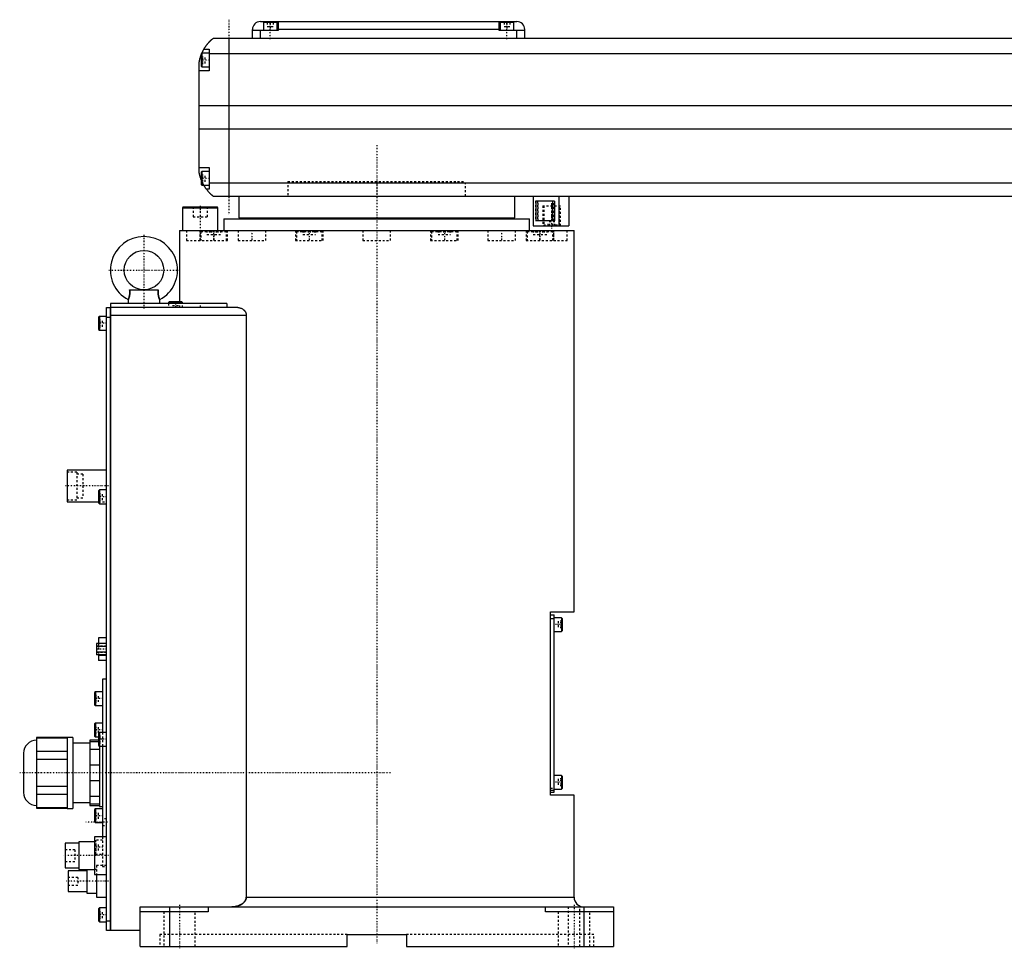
# Model space of a CAD drawing. Extents: x -181 to 906, y -1 to 896.
# Tile 1 of 4: x -181 to 318, y -1 to 470. Entities that reach past the tile are written whole.
import ezdxf

# ---------------------------------------------------------------- set-up
doc = ezdxf.new("R2010")
doc.units = 0
doc.linetypes.add('CENTER', pattern=[1.5, 0.45, -0.5, 0.05, -0.5])
doc.linetypes.add('DASHED', pattern=[2, 1, -1])
for name, color, linetype in [('AM_0', 7, 'CONTINUOUS'), ('AM_3', 7, 'DASHED'), ('AM_7', 7, 'CENTER')]:
    doc.layers.add(name, color=color, linetype=linetype)

msp = doc.modelspace()

# ---------------------------------------------------------------- linework, layer by layer
at = {"layer": 'AM_0', "color": 7, "linetype": 'CONTINUOUS'}
for p, q in [((-63, 460.5), (-63, 465)), ((-50, 464.5), (-63, 464.5)), ((-59, 469), (71, 469)), ((-59, 460.5), (-59, 464.5)), ((-57.5, 468.5), (-57.5, 464.5)), ((-50.5, 468.5), (-57.5, 468.5)), ((-54, 469), (-54, 468.5)), ((-50.5, 464.5), (-50.5, 468.5)), ((-50, 469), (-50, 464.5)), ((62, 465), (-50, 465)), ((62, 464.5), (62, 469)), ((75, 464.5), (62, 464.5)), ((62.5, 468.5), (62.5, 464.5)), ((69.5, 468.5), (62.5, 468.5)), ((66, 469), (66, 468.5)), ((69.5, 464.5), (69.5, 468.5)), ((71, 460.5), (71, 464.5)), ((75, 460.5), (75, 465)), ((517, 460.5), (-83, 460.5)), ((-75, 460.5), (-75, 380.5)), ((-87.65, 455), (-85, 455)), ((-85, 455), (-85, 444)), ((-88.6, 453), (-89, 452.6)), ((-89, 452.6), (-89, 446.4)), ((-85, 453), (-88.6, 453)), ((-88.6, 453), (-88.6, 446)), ((-85, 452.8), (519, 452.8)), ((-90, 392.5), (-90, 448.5)), ((-89, 446.4), (-88.6, 446)), ((-88.6, 446), (-85, 446)), ((-85, 444), (-90, 444)), ((-90, 426.46), (524, 426.46)), ((-90, 414.6), (524, 414.6)), ((-90, 395), (-85, 395)), ((-85, 395), (-85, 384)), ((-88.6, 393), (-89, 392.6)), ((-89, 392.6), (-89, 386.4)), ((-85, 393), (-88.6, 393)), ((-88.6, 393), (-88.6, 386)), ((-89, 386.4), (-88.6, 386)), ((-88.6, 386), (-85, 386)), ((-85, 387.22), (519, 387.22)), ((-85, 384), (-86.34, 384)), ((-83, 380.5), (517, 380.5)), ((-70, 380.5), (-70, 369.5)), ((70, 369.5), (70, 380.5)), ((79.35, 380.5), (79.35, 365.5)), ((92.35, 380.5), (92.35, 365.5)), ((97.35, 380.5), (97.35, 365.5)), ((-98.1, 375), (-98.5, 374.6)), ((-98.5, 374.6), (-98.5, 363)), ((-98.5, 374.6), (-80.5, 374.6)), ((-98.1, 375), (-80.9, 375)), ((-80.5, 374.6), (-80.9, 375)), ((-80.5, 363), (-80.5, 374.6)), ((90.17, 378), (80.74, 378)), ((80.74, 368), (80.74, 378)), ((89.06, 378), (89.06, 368)), ((90.17, 378), (90.17, 368)), ((-70, 369.5), (70, 369.5)), ((-55, 369.5), (-55, 369)), ((55, 369), (55, 369.5)), ((-77.5, 369), (-77.5, 363)), ((-77.5, 369), (77.5, 369)), ((77.5, 363), (77.5, 369)), ((79.35, 365.5), (97.35, 365.5)), ((90.17, 368), (80.74, 368)), ((-100, 363), (-100, 327)), ((-100, 363), (100, 363)), ((100, 169.7), (100, 363)), ((-125.28, 333), (-110.72, 333)), ((-75.99, 326), (-135, 326)), ((-135, 326), (-135, 8)), ((-126, 328), (-126, 326)), ((-110, 326), (-110, 328)), ((-105.1, 327), (-105.5, 326.6)), ((-105.5, 326.6), (-105.5, 326)), ((-105.5, 326.6), (-98.5, 326.6)), ((-105.1, 327), (-98.9, 327)), ((-98.5, 326.6), (-98.9, 327)), ((-98.5, 326), (-98.5, 326.6)), ((-75.99, 326), (-75.99, 324)), ((-140.6, 319.5), (-141, 319.1)), ((-137, 319.5), (-140.6, 319.5)), ((-140.6, 319.5), (-140.6, 312.5)), ((-137, 8), (-137, 324)), ((-137, 324), (-135.05, 324)), ((-135.05, 8), (-135.05, 324)), ((-135, 323.95), (-135.05, 323.95)), ((-70.42, 324), (-135, 324)), ((-66.14, 320), (-135, 320)), ((-66.14, 320), (-66.14, 25)), ((-141, 319.1), (-141, 312.9)), ((-135.05, 319), (-137, 319)), ((-135, 318.95), (-135.05, 318.95)), ((-141, 312.9), (-140.6, 312.5)), ((-140.6, 312.5), (-137, 312.5)), ((-137, 241.5), (-157, 241.5)), ((-157, 241.5), (-157, 225.5)), ((-140.6, 231.5), (-141, 231.1)), ((-141, 231.1), (-141, 224.9)), ((-137, 231.5), (-140.6, 231.5)), ((-140.6, 231.5), (-140.6, 224.5)), ((-157, 225.5), (-141, 225.5)), ((-141, 224.9), (-140.6, 224.5)), ((-140.6, 224.5), (-137, 224.5)), ((88, 169.7), (100, 169.7)), ((88, 76.7), (88, 169.7)), ((88, 168.2), (90, 168.2)), ((88, 166.2), (90, 166.2)), ((90, 78.2), (90, 168.2)), ((93.6, 166.7), (90, 166.7)), ((94, 166.3), (93.6, 166.7)), ((93.6, 166.7), (93.6, 159.7)), ((94, 166.3), (94, 160.1)), ((93.6, 159.7), (94, 160.1)), ((-137, 156.4), (-141.1, 156.4)), ((-141.1, 156.4), (-141.1, 153.59)), ((90, 159.7), (93.6, 159.7)), ((-137, 153.59), (-142, 153.59)), ((-142, 153.59), (-142, 147.81)), ((-137, 152.14), (-142, 152.14)), ((-137, 149.26), (-142, 149.26)), ((-137, 147.81), (-142, 147.81)), ((-141.1, 147.81), (-141.1, 145)), ((-137, 147.53), (-141.1, 147.53)), ((-137, 145), (-141.1, 145)), ((-137, 135.5), (-139, 135.5)), ((-139, 135.5), (-139, 108.5)), ((-142.6, 129.17), (-143, 128.77)), ((-143, 128.77), (-143, 122.57)), ((-139, 129.17), (-142.6, 129.17)), ((-142.6, 129.17), (-142.6, 122.17)), ((-143, 122.57), (-142.6, 122.17)), ((-142.6, 122.17), (-139, 122.17)), ((-142.6, 113.25), (-143, 112.85)), ((-143, 112.85), (-143, 106.65)), ((-139, 113.25), (-142.6, 113.25)), ((-142.6, 113.25), (-142.6, 106.25)), ((-157, 105.88), (-172.5, 105.88)), ((-172.5, 105.88), (-172.5, 70.12)), ((-172.5, 105.73), (-157, 105.73)), ((-154, 106), (-157, 106)), ((-157, 106), (-157, 70)), ((-154, 106), (-154, 70)), ((-143, 106.65), (-142.6, 106.25)), ((-142.6, 106.25), (-141, 106.25)), ((-140.6, 108.5), (-141, 108.1)), ((-141, 108.1), (-141, 101.9)), ((-137, 108.5), (-140.6, 108.5)), ((-140.6, 108.5), (-140.6, 101.5)), ((-145.5, 103), (-154, 103)), ((-141, 104.5), (-145.5, 104.5)), ((-145.5, 104.5), (-145.5, 71.5)), ((-145.5, 103.87), (-141, 103.87)), ((-140.5, 99.84), (-145.5, 99.84)), ((-141, 101.9), (-140.6, 101.5)), ((-140.6, 101.5), (-137, 101.5)), ((-140.5, 101.51), (-140.5, 71)), ((-139, 101.5), (-139, 55.5)), ((-179, 98), (-179, 78)), ((-157, 98.85), (-172.5, 98.85)), ((-172.5, 94.88), (-157, 94.88)), ((-145.5, 92.03), (-140.5, 92.03)), ((93.6, 86.7), (90, 86.7)), ((94, 86.3), (93.6, 86.7)), ((93.6, 86.7), (93.6, 79.7)), ((94, 86.3), (94, 80.1)), ((-157, 81.12), (-172.5, 81.12)), ((-140.5, 83.97), (-145.5, 83.97)), ((93.6, 79.7), (94, 80.1)), ((-172.5, 77.15), (-157, 77.15)), ((-145.5, 76.16), (-140.5, 76.16)), ((88, 79.2), (90, 79.2)), ((88, 78.2), (90, 78.2)), ((100, 76.7), (88, 76.7)), ((90, 79.7), (93.6, 79.7)), ((100, 25), (100, 76.7)), ((-157, 70.27), (-172.5, 70.27)), ((-172.5, 70.12), (-157, 70.12)), ((-157, 70), (-154, 70)), ((-154, 73), (-145.5, 73)), ((-140.5, 72.13), (-145.5, 72.13)), ((-145.5, 71.5), (-140.5, 71.5)), ((-140.5, 71), (-139, 71)), ((-142.6, 69.75), (-143, 69.35)), ((-143, 69.35), (-143, 63.15)), ((-139, 69.75), (-142.6, 69.75)), ((-142.6, 69.75), (-142.6, 62.75)), ((-143, 63.15), (-142.6, 62.75)), ((-142.6, 62.75), (-139, 62.75)), ((-137, 55.5), (-143, 55.5)), ((-143, 55.5), (-143, 36.5)), ((-151, 52.25), (-158, 52.25)), ((-158, 52.25), (-158, 39.75)), ((-143, 53), (-151, 53)), ((-151, 53), (-151, 39)), ((-158, 39.75), (-151, 39.75)), ((-147, 38.25), (-156.5, 38.25)), ((-156.5, 38.25), (-156.5, 27.75)), ((-151, 39), (-143, 39)), ((-147, 39), (-147, 27)), ((-143, 36.5), (-137, 36.5)), ((-142, 36.5), (-142, 25)), ((-156.5, 27.75), (-147, 27.75)), ((-147, 27), (-142, 27)), ((-142, 25), (-137, 25)), ((-66.14, 25), (100, 25)), ((-120, 20), (120, 20)), ((-120, 0), (-120, 20)), ((-105, 20), (-105, 0)), ((-85.5, 20), (-85.5, 17.5)), ((85.5, 17.5), (85.5, 20)), ((105, 20), (105, 0)), ((120, 20), (120, 0)), ((-140.6, 19.5), (-141, 19.1)), ((-141, 19.1), (-141, 12.9)), ((-137, 19.5), (-140.6, 19.5)), ((-140.6, 19.5), (-140.6, 12.5)), ((-85.5, 17.5), (-120, 17.5)), ((120, 17.5), (85.5, 17.5)), ((-141, 12.9), (-140.6, 12.5)), ((-140.6, 12.5), (-137, 12.5)), ((-137, 13), (-135.05, 13)), ((-135, 13.05), (-135.05, 13.05)), ((-135.05, 8), (-137, 8)), ((-135, 8.05), (-135.05, 8.05)), ((-120, 8), (-135, 8)), ((-15, 6), (15, 6)), ((-15, 0), (-15, 6)), ((15, 6), (15, 0)), ((-120, 0), (-15, 0)), ((15, 0), (120, 0))]:
    msp.add_line(p, q, dxfattribs=at)
for points in [[(-87.65, 455, 0), (-87.62, 455.05, 0), (-87.57, 455.14, 0), (-87.52, 455.23, 0), (-87.49, 455.27, 0), (-87.46, 455.32, 0), (-87.41, 455.41, 0), (-87.35, 455.5, 0), (-87.3, 455.59, 0), (-87.24, 455.68, 0), (-87.19, 455.76, 0), (-87.16, 455.81, 0), (-87.13, 455.85, 0), (-87.07, 455.94, 0), (-87.02, 456.03, 0), (-86.96, 456.11, 0), (-86.9, 456.2, 0), (-86.85, 456.28, 0), (-86.82, 456.33, 0), (-86.79, 456.37, 0), (-86.73, 456.45, 0), (-86.67, 456.53, 0), (-86.64, 456.58, 0), (-86.62, 456.62, 0), (-86.56, 456.7, 0), (-86.5, 456.78, 0), (-86.47, 456.82, 0), (-86.44, 456.86, 0), (-86.38, 456.94, 0), (-86.33, 457.01, 0), (-86.27, 457.09, 0), (-86.21, 457.17, 0), (-86.15, 457.24, 0), (-86.12, 457.28, 0), (-86.1, 457.32, 0), (-86.04, 457.39, 0), (-85.98, 457.46, 0), (-85.92, 457.54, 0), (-85.87, 457.61, 0), (-85.81, 457.68, 0), (-85.78, 457.71, 0), (-85.75, 457.75, 0), (-85.69, 457.82, 0), (-85.64, 457.89, 0), (-85.58, 457.95, 0), (-85.52, 458.02, 0), (-85.47, 458.08, 0), (-85.44, 458.12, 0), (-85.41, 458.15, 0), (-85.36, 458.21, 0), (-85.3, 458.28, 0), (-85.25, 458.34, 0), (-85.19, 458.4, 0), (-85.14, 458.46, 0), (-85.11, 458.49, 0), (-85.08, 458.52, 0), (-85.03, 458.58, 0), (-84.97, 458.64, 0), (-84.92, 458.7, 0), (-84.87, 458.75, 0), (-84.81, 458.81, 0), (-84.79, 458.84, 0), (-84.76, 458.87, 0), (-84.71, 458.92, 0), (-84.66, 458.98, 0), (-84.63, 459, 0), (-84.6, 459.03, 0), (-84.55, 459.08, 0), (-84.5, 459.13, 0), (-84.48, 459.16, 0), (-84.45, 459.18, 0), (-84.4, 459.23, 0), (-84.35, 459.28, 0), (-84.3, 459.33, 0), (-84.25, 459.38, 0), (-84.2, 459.43, 0), (-84.18, 459.45, 0), (-84.16, 459.47, 0), (-84.11, 459.52, 0), (-84.06, 459.56, 0), (-84.02, 459.61, 0), (-83.97, 459.65, 0), (-83.93, 459.69, 0), (-83.9, 459.71, 0), (-83.88, 459.73, 0), (-83.84, 459.77, 0), (-83.8, 459.81, 0), (-83.75, 459.85, 0), (-83.71, 459.88, 0), (-83.67, 459.92, 0), (-83.66, 459.94, 0), (-83.64, 459.95, 0), (-83.6, 459.99, 0), (-83.56, 460.02, 0), (-83.53, 460.05, 0), (-83.49, 460.08, 0), (-83.46, 460.11, 0), (-83.44, 460.13, 0), (-83.43, 460.14, 0), (-83.39, 460.17, 0), (-83.36, 460.19, 0), (-83.34, 460.22, 0), (-83.31, 460.24, 0), (-83.28, 460.27, 0), (-83.27, 460.28, 0), (-83.25, 460.29, 0), (-83.23, 460.31, 0), (-83.21, 460.33, 0), (-83.2, 460.34, 0), (-83.18, 460.35, 0), (-83.16, 460.36, 0), (-83.14, 460.38, 0), (-83.13, 460.39, 0), (-83.13, 460.4, 0), (-83.11, 460.41, 0), (-83.09, 460.42, 0), (-83.08, 460.44, 0), (-83.06, 460.45, 0), (-83.05, 460.46, 0), (-83.05, 460.46, 0), (-83.04, 460.47, 0), (-83.03, 460.47, 0), (-83.02, 460.48, 0), (-83.02, 460.49, 0), (-83.01, 460.49, 0), (-83.01, 460.49, 0), (-83.01, 460.5, 0), (-83, 460.5, 0), (-83, 460.5, 0), (-83, 460.5, 0), (-83, 460.5, 0)], [(-88.69, 452.91, 0), (-88.65, 453.01, 0), (-88.56, 453.21, 0), (-88.47, 453.4, 0), (-88.43, 453.49, 0), (-88.39, 453.58, 0), (-88.31, 453.76, 0), (-88.22, 453.92, 0), (-88.14, 454.08, 0), (-88.07, 454.23, 0), (-88, 454.36, 0), (-87.96, 454.43, 0), (-87.93, 454.49, 0), (-87.87, 454.6, 0), (-87.82, 454.7, 0), (-87.77, 454.79, 0), (-87.73, 454.86, 0), (-87.7, 454.91, 0), (-87.68, 454.94, 0), (-87.67, 454.96, 0), (-87.66, 454.98, 0), (-87.65, 455, 0), (-87.65, 455, 0)], [(-90, 448.5, 0), (-89.98, 448.61, 0), (-89.94, 448.82, 0), (-89.9, 449.03, 0), (-89.88, 449.13, 0), (-89.86, 449.23, 0), (-89.81, 449.44, 0), (-89.77, 449.64, 0), (-89.72, 449.85, 0), (-89.66, 450.05, 0), (-89.61, 450.26, 0), (-89.58, 450.36, 0), (-89.55, 450.46, 0), (-89.49, 450.67, 0), (-89.43, 450.87, 0), (-89.37, 451.08, 0), (-89.31, 451.28, 0), (-89.24, 451.48, 0), (-89.21, 451.57, 0), (-89.17, 451.67, 0), (-89.1, 451.86, 0), (-89.03, 452.05, 0), (-89, 452.14, 0)], [(-89, 388.86, 0), (-89.04, 388.96, 0), (-89.11, 389.16, 0), (-89.18, 389.36, 0), (-89.22, 389.46, 0), (-89.25, 389.56, 0), (-89.32, 389.76, 0), (-89.38, 389.97, 0), (-89.45, 390.18, 0), (-89.51, 390.39, 0), (-89.57, 390.59, 0), (-89.6, 390.7, 0), (-89.63, 390.8, 0), (-89.68, 391.01, 0), (-89.73, 391.22, 0), (-89.78, 391.43, 0), (-89.83, 391.63, 0), (-89.87, 391.83, 0), (-89.89, 391.93, 0), (-89.91, 392.03, 0), (-89.95, 392.22, 0), (-89.98, 392.41, 0), (-90, 392.5, 0)], [(-86.34, 384, 0), (-86.34, 384, 0), (-86.35, 384.02, 0), (-86.37, 384.04, 0), (-86.38, 384.06, 0), (-86.4, 384.08, 0), (-86.44, 384.14, 0), (-86.49, 384.21, 0), (-86.55, 384.29, 0), (-86.62, 384.39, 0), (-86.7, 384.5, 0), (-86.74, 384.56, 0), (-86.78, 384.62, 0), (-86.87, 384.75, 0), (-86.96, 384.89, 0), (-87.06, 385.04, 0), (-87.16, 385.2, 0), (-87.27, 385.36, 0), (-87.32, 385.45, 0), (-87.37, 385.53, 0), (-87.48, 385.71, 0), (-87.59, 385.9, 0), (-87.65, 386, 0)], [(-83, 380.5, 0), (-83, 380.5, 0), (-83.01, 380.51, 0), (-83.02, 380.51, 0), (-83.02, 380.52, 0), (-83.03, 380.52, 0), (-83.03, 380.52, 0), (-83.04, 380.53, 0), (-83.04, 380.54, 0), (-83.05, 380.54, 0), (-83.06, 380.55, 0), (-83.07, 380.56, 0), (-83.07, 380.56, 0), (-83.08, 380.57, 0), (-83.09, 380.57, 0), (-83.1, 380.58, 0), (-83.11, 380.59, 0), (-83.11, 380.59, 0), (-83.13, 380.61, 0), (-83.14, 380.62, 0), (-83.15, 380.62, 0), (-83.16, 380.63, 0), (-83.17, 380.64, 0), (-83.19, 380.66, 0), (-83.21, 380.67, 0), (-83.22, 380.69, 0), (-83.24, 380.7, 0), (-83.25, 380.71, 0), (-83.26, 380.72, 0), (-83.28, 380.74, 0), (-83.3, 380.75, 0), (-83.32, 380.77, 0), (-83.35, 380.79, 0), (-83.37, 380.81, 0), (-83.38, 380.82, 0), (-83.39, 380.83, 0), (-83.42, 380.85, 0), (-83.44, 380.87, 0), (-83.47, 380.9, 0), (-83.49, 380.92, 0), (-83.52, 380.94, 0), (-83.54, 380.96, 0), (-83.55, 380.97, 0), (-83.58, 380.99, 0), (-83.61, 381.02, 0), (-83.64, 381.05, 0), (-83.67, 381.07, 0), (-83.7, 381.1, 0), (-83.71, 381.11, 0), (-83.73, 381.13, 0), (-83.76, 381.16, 0), (-83.79, 381.19, 0), (-83.83, 381.22, 0), (-83.86, 381.25, 0), (-83.89, 381.28, 0), (-83.91, 381.3, 0), (-83.93, 381.31, 0), (-83.96, 381.35, 0), (-84, 381.38, 0), (-84.02, 381.4, 0), (-84.04, 381.41, 0), (-84.07, 381.45, 0), (-84.11, 381.48, 0), (-84.13, 381.5, 0), (-84.15, 381.52, 0), (-84.19, 381.56, 0), (-84.22, 381.59, 0), (-84.26, 381.63, 0), (-84.3, 381.67, 0), (-84.34, 381.71, 0), (-84.36, 381.73, 0), (-84.38, 381.75, 0), (-84.42, 381.79, 0), (-84.46, 381.83, 0), (-84.6, 381.97, 0), (-84.86, 382.23, 0), (-85.11, 382.51, 0), (-85.38, 382.81, 0), (-85.51, 382.97, 0), (-85.65, 383.13, 0), (-85.92, 383.46, 0), (-86.2, 383.82, 0), (-86.34, 384, 0)], [(-125.28, 333, 0), (-125.26, 332.81, 0), (-125.24, 332.58, 0), (-125.23, 332.51, 0), (-125.23, 332.45, 0), (-125.23, 332.42, 0), (-125.22, 332.38, 0), (-125.22, 332.32, 0), (-125.22, 332.25, 0), (-125.21, 332.18, 0), (-125.21, 332.12, 0), (-125.2, 332.05, 0), (-125.2, 332.02, 0), (-125.2, 331.99, 0), (-125.2, 331.92, 0), (-125.2, 331.85, 0), (-125.2, 331.82, 0), (-125.2, 331.79, 0), (-125.19, 331.72, 0), (-125.19, 331.65, 0), (-125.19, 331.62, 0), (-125.19, 331.59, 0), (-125.19, 331.52, 0), (-125.19, 331.45, 0), (-125.2, 331.39, 0), (-125.2, 331.32, 0), (-125.2, 331.26, 0), (-125.2, 331.22, 0), (-125.2, 331.19, 0), (-125.2, 331.12, 0), (-125.21, 331.06, 0), (-125.21, 330.99, 0), (-125.22, 330.93, 0), (-125.22, 330.86, 0), (-125.22, 330.83, 0), (-125.23, 330.8, 0), (-125.23, 330.73, 0), (-125.24, 330.67, 0), (-125.24, 330.61, 0), (-125.25, 330.54, 0), (-125.26, 330.48, 0), (-125.26, 330.45, 0), (-125.27, 330.42, 0), (-125.28, 330.35, 0), (-125.28, 330.29, 0), (-125.29, 330.23, 0), (-125.3, 330.17, 0), (-125.31, 330.11, 0), (-125.32, 330.08, 0), (-125.32, 330.05, 0), (-125.34, 329.99, 0), (-125.35, 329.93, 0), (-125.36, 329.87, 0), (-125.37, 329.81, 0), (-125.38, 329.76, 0), (-125.39, 329.73, 0), (-125.4, 329.7, 0), (-125.41, 329.64, 0), (-125.42, 329.59, 0), (-125.43, 329.56, 0), (-125.44, 329.53, 0), (-125.45, 329.48, 0), (-125.46, 329.43, 0), (-125.47, 329.4, 0), (-125.48, 329.37, 0), (-125.49, 329.32, 0), (-125.51, 329.27, 0), (-125.52, 329.22, 0), (-125.54, 329.17, 0), (-125.55, 329.12, 0), (-125.56, 329.1, 0), (-125.57, 329.08, 0), (-125.58, 329.03, 0), (-125.6, 328.99, 0), (-125.61, 328.94, 0), (-125.63, 328.9, 0), (-125.64, 328.85, 0), (-125.65, 328.83, 0), (-125.66, 328.81, 0), (-125.67, 328.77, 0), (-125.69, 328.73, 0), (-125.7, 328.69, 0), (-125.72, 328.66, 0), (-125.73, 328.62, 0), (-125.74, 328.6, 0), (-125.74, 328.58, 0), (-125.76, 328.55, 0), (-125.77, 328.51, 0), (-125.78, 328.48, 0), (-125.8, 328.45, 0), (-125.81, 328.42, 0), (-125.82, 328.4, 0), (-125.82, 328.39, 0), (-125.83, 328.36, 0), (-125.85, 328.33, 0), (-125.86, 328.31, 0), (-125.87, 328.28, 0), (-125.88, 328.26, 0), (-125.89, 328.25, 0), (-125.89, 328.23, 0), (-125.9, 328.21, 0), (-125.91, 328.19, 0), (-125.91, 328.18, 0), (-125.92, 328.17, 0), (-125.93, 328.15, 0), (-125.94, 328.13, 0), (-125.94, 328.13, 0), (-125.94, 328.12, 0), (-125.95, 328.1, 0), (-125.96, 328.09, 0), (-125.96, 328.07, 0), (-125.97, 328.06, 0), (-125.98, 328.05, 0), (-125.98, 328.05, 0), (-125.98, 328.04, 0), (-125.98, 328.03, 0), (-125.99, 328.02, 0), (-125.99, 328.02, 0), (-125.99, 328.01, 0), (-126, 328.01, 0), (-126, 328.01, 0), (-126, 328, 0), (-126, 328, 0), (-126, 328, 0), (-126, 328, 0)], [(-110, 328, 0), (-110, 328, 0), (-110, 328, 0), (-110, 328, 0), (-110, 328.01, 0), (-110, 328.01, 0), (-110.01, 328.01, 0), (-110.01, 328.02, 0), (-110.01, 328.02, 0), (-110.02, 328.03, 0), (-110.02, 328.04, 0), (-110.02, 328.05, 0), (-110.02, 328.05, 0), (-110.03, 328.06, 0), (-110.04, 328.07, 0), (-110.04, 328.09, 0), (-110.05, 328.1, 0), (-110.06, 328.12, 0), (-110.06, 328.13, 0), (-110.06, 328.13, 0), (-110.07, 328.15, 0), (-110.08, 328.17, 0), (-110.09, 328.18, 0), (-110.09, 328.19, 0), (-110.1, 328.21, 0), (-110.11, 328.23, 0), (-110.11, 328.25, 0), (-110.12, 328.26, 0), (-110.13, 328.28, 0), (-110.14, 328.31, 0), (-110.15, 328.33, 0), (-110.17, 328.36, 0), (-110.18, 328.39, 0), (-110.18, 328.4, 0), (-110.19, 328.42, 0), (-110.2, 328.45, 0), (-110.22, 328.48, 0), (-110.23, 328.51, 0), (-110.24, 328.55, 0), (-110.26, 328.58, 0), (-110.26, 328.6, 0), (-110.27, 328.62, 0), (-110.28, 328.66, 0), (-110.3, 328.69, 0), (-110.31, 328.73, 0), (-110.33, 328.77, 0), (-110.34, 328.81, 0), (-110.35, 328.83, 0), (-110.36, 328.85, 0), (-110.37, 328.9, 0), (-110.39, 328.94, 0), (-110.4, 328.99, 0), (-110.42, 329.03, 0), (-110.43, 329.08, 0), (-110.44, 329.1, 0), (-110.45, 329.12, 0), (-110.46, 329.17, 0), (-110.48, 329.22, 0), (-110.49, 329.27, 0), (-110.51, 329.32, 0), (-110.52, 329.37, 0), (-110.53, 329.4, 0), (-110.54, 329.43, 0), (-110.55, 329.48, 0), (-110.56, 329.53, 0), (-110.57, 329.56, 0), (-110.58, 329.59, 0), (-110.59, 329.64, 0), (-110.6, 329.7, 0), (-110.61, 329.73, 0), (-110.62, 329.75, 0), (-110.63, 329.81, 0), (-110.64, 329.87, 0), (-110.65, 329.93, 0), (-110.66, 329.99, 0), (-110.68, 330.05, 0), (-110.68, 330.08, 0), (-110.69, 330.11, 0), (-110.7, 330.17, 0), (-110.71, 330.23, 0), (-110.72, 330.29, 0), (-110.72, 330.35, 0), (-110.73, 330.42, 0), (-110.74, 330.45, 0), (-110.74, 330.48, 0), (-110.75, 330.54, 0), (-110.76, 330.61, 0), (-110.76, 330.67, 0), (-110.77, 330.73, 0), (-110.77, 330.8, 0), (-110.78, 330.83, 0), (-110.78, 330.86, 0), (-110.78, 330.93, 0), (-110.79, 330.99, 0), (-110.79, 331.06, 0), (-110.8, 331.12, 0), (-110.8, 331.19, 0), (-110.8, 331.22, 0), (-110.8, 331.26, 0), (-110.8, 331.32, 0), (-110.8, 331.39, 0), (-110.81, 331.46, 0), (-110.81, 331.52, 0), (-110.81, 331.59, 0), (-110.81, 331.62, 0), (-110.81, 331.65, 0), (-110.81, 331.72, 0), (-110.8, 331.79, 0), (-110.8, 331.82, 0), (-110.8, 331.85, 0), (-110.8, 331.92, 0), (-110.8, 331.99, 0), (-110.8, 332.02, 0), (-110.8, 332.05, 0), (-110.79, 332.12, 0), (-110.79, 332.19, 0), (-110.78, 332.25, 0), (-110.78, 332.32, 0), (-110.78, 332.38, 0), (-110.77, 332.42, 0), (-110.77, 332.45, 0), (-110.77, 332.51, 0), (-110.76, 332.58, 0), (-110.74, 332.81, 0), (-110.72, 333, 0)], [(-70.42, 324, 0), (-70.27, 324, 0), (-69.97, 323.98, 0), (-69.66, 323.93, 0), (-69.5, 323.9, 0), (-69.34, 323.86, 0), (-69.03, 323.76, 0), (-68.72, 323.64, 0), (-68.41, 323.5, 0), (-68.12, 323.33, 0), (-67.83, 323.14, 0), (-67.69, 323.03, 0), (-67.67, 323.01, 0), (-67.62, 322.98, 0), (-67.58, 322.94, 0), (-67.55, 322.92, 0), (-67.53, 322.9, 0), (-67.49, 322.86, 0), (-67.45, 322.83, 0), (-67.4, 322.79, 0), (-67.36, 322.75, 0), (-67.32, 322.7, 0), (-67.3, 322.68, 0), (-67.28, 322.66, 0), (-67.24, 322.62, 0), (-67.2, 322.58, 0), (-67.16, 322.53, 0), (-67.12, 322.49, 0), (-67.08, 322.44, 0), (-67.06, 322.42, 0), (-67.04, 322.4, 0), (-67, 322.35, 0), (-66.96, 322.3, 0), (-66.92, 322.25, 0), (-66.88, 322.2, 0), (-66.84, 322.14, 0), (-66.83, 322.12, 0), (-66.81, 322.09, 0), (-66.77, 322.04, 0), (-66.74, 321.98, 0), (-66.7, 321.93, 0), (-66.67, 321.87, 0), (-66.63, 321.81, 0), (-66.62, 321.78, 0), (-66.6, 321.75, 0), (-66.57, 321.69, 0), (-66.54, 321.63, 0), (-66.51, 321.57, 0), (-66.48, 321.51, 0), (-66.45, 321.45, 0), (-66.44, 321.42, 0), (-66.42, 321.39, 0), (-66.4, 321.32, 0), (-66.37, 321.26, 0), (-66.36, 321.23, 0), (-66.35, 321.19, 0), (-66.33, 321.13, 0), (-66.31, 321.06, 0), (-66.3, 321.03, 0), (-66.29, 321, 0), (-66.27, 320.93, 0), (-66.25, 320.86, 0), (-66.23, 320.79, 0), (-66.22, 320.73, 0), (-66.21, 320.66, 0), (-66.2, 320.62, 0), (-66.19, 320.59, 0), (-66.18, 320.52, 0), (-66.17, 320.45, 0), (-66.16, 320.38, 0), (-66.16, 320.31, 0), (-66.15, 320.24, 0), (-66.15, 320.21, 0), (-66.15, 320.17, 0), (-66.15, 320.1, 0), (-66.14, 320.03, 0), (-66.14, 320, 0)], [(-66.14, 25, 0), (-66.14, 24.96, 0), (-66.15, 24.87, 0), (-66.15, 24.78, 0), (-66.15, 24.74, 0), (-66.16, 24.69, 0), (-66.17, 24.6, 0), (-66.18, 24.51, 0), (-66.19, 24.42, 0), (-66.21, 24.33, 0), (-66.23, 24.24, 0), (-66.24, 24.2, 0), (-66.25, 24.15, 0), (-66.28, 24.06, 0), (-66.3, 23.98, 0), (-66.33, 23.89, 0), (-66.36, 23.8, 0), (-66.4, 23.72, 0), (-66.41, 23.68, 0), (-66.43, 23.63, 0), (-66.47, 23.55, 0), (-66.5, 23.47, 0), (-66.52, 23.43, 0), (-66.54, 23.4, 0), (-66.58, 23.32, 0), (-66.62, 23.24, 0), (-66.65, 23.21, 0), (-66.67, 23.17, 0), (-66.71, 23.09, 0), (-66.76, 23.02, 0), (-66.81, 22.94, 0), (-66.86, 22.87, 0), (-66.92, 22.79, 0), (-66.94, 22.76, 0), (-66.97, 22.72, 0), (-67.03, 22.65, 0), (-67.09, 22.58, 0), (-67.15, 22.51, 0), (-67.21, 22.44, 0), (-67.27, 22.37, 0), (-67.3, 22.33, 0), (-67.33, 22.3, 0), (-67.4, 22.23, 0), (-67.46, 22.17, 0), (-67.53, 22.11, 0), (-67.6, 22.04, 0), (-67.66, 21.98, 0), (-67.7, 21.95, 0), (-67.73, 21.92, 0), (-67.8, 21.87, 0), (-67.87, 21.81, 0), (-67.93, 21.76, 0), (-68, 21.71, 0), (-68.07, 21.65, 0), (-68.11, 21.63, 0), (-68.14, 21.6, 0), (-68.21, 21.55, 0), (-68.29, 21.5, 0), (-68.36, 21.45, 0), (-68.44, 21.4, 0), (-68.51, 21.35, 0), (-68.55, 21.33, 0), (-68.59, 21.3, 0), (-68.67, 21.26, 0), (-68.75, 21.21, 0), (-68.79, 21.19, 0), (-68.83, 21.16, 0), (-68.91, 21.12, 0), (-68.99, 21.07, 0), (-69.03, 21.05, 0), (-69.07, 21.03, 0), (-69.16, 20.99, 0), (-69.24, 20.95, 0), (-69.53, 20.81, 0), (-70.04, 20.6, 0), (-70.53, 20.44, 0), (-71.05, 20.3, 0), (-71.59, 20.18, 0), (-71.86, 20.13, 0), (-72.14, 20.09, 0), (-72.69, 20.03, 0), (-73.23, 20, 0), (-73.48, 20, 0)]]:
    msp.add_polyline3d(points, dxfattribs=at)
msp.add_circle((-118, 343), 10, dxfattribs=at)
for centre, radius, start, end in [((-59, 465), 4, 90, 180), ((71, 465), 4, 0, 90), ((-118, 343), 17, 298.0725, 241.9275), ((-172.5, 98), 6.5, 90, 180), ((-172.5, 78), 6.5, 180, 270), ((105, 25), 5, 180, 270)]:
    msp.add_arc(centre, radius, start, end, dxfattribs=at)
at = {"layer": 'AM_3', "color": 6, "linetype": 'DASHED'}
for p, q in [((-55.5, 468.5), (-55.5, 466.5)), ((-55.5, 466.5), (-52.5, 466.5)), ((-54, 468.5), (-54, 464.5)), ((-52.5, 468.5), (-52.5, 466.5)), ((64.5, 468.5), (64.5, 466.5)), ((64.5, 466.5), (67.5, 466.5)), ((66, 468.5), (66, 464.5)), ((67.5, 468.5), (67.5, 466.5)), ((-89, 451.23), (-87, 451.23)), ((-89, 450.37), (-87, 450.37)), ((-87, 447.77), (-87, 451.23)), ((-89, 448.63), (-87, 448.63)), ((-89, 447.77), (-87, 447.77)), ((-89, 391.23), (-87, 391.23)), ((-89, 390.37), (-87, 390.37)), ((-87, 387.77), (-87, 391.23)), ((-89, 388.63), (-87, 388.63)), ((-89, 387.77), (-87, 387.77)), ((-45, 388), (-45, 380.5)), ((-45, 388), (45, 388)), ((-45, 388), (-45, 380.5)), ((-45, 388), (45, 388)), ((45, 380.5), (45, 388)), ((45, 380.5), (45, 388)), ((-93, 375), (-93, 370)), ((-89.5, 375), (-89.5, 370)), ((-86, 375), (-86, 370)), ((80.42, 378), (80.42, 368)), ((80.74, 378), (80.42, 378)), ((81.53, 378), (81.53, 368)), ((81.85, 368), (81.85, 378)), ((84.1, 375.5), (84.1, 365.5)), ((84.1, 375.5), (93.1, 375.5)), ((84.6, 375.5), (84.6, 365.9)), ((88.74, 368), (88.74, 378)), ((89.85, 368), (89.85, 378)), ((92.6, 365.9), (92.6, 375.5)), ((93.1, 365.5), (93.1, 375.5)), ((-93, 370), (-86, 370)), ((80.74, 368), (80.42, 368)), ((84.6, 365.9), (85, 365.5)), ((84.6, 365.9), (92.6, 365.9)), ((86.87, 365.5), (86.87, 367.5)), ((90.33, 367.5), (86.87, 367.5)), ((87.73, 365.5), (87.73, 367.5)), ((89.47, 365.5), (89.47, 367.5)), ((90.33, 365.5), (90.33, 367.5)), ((92.2, 365.5), (92.6, 365.9)), ((-96.5, 363), (-96.5, 358)), ((-89.69, 363), (-89.69, 358)), ((-88.79, 363), (-89.19, 362.6)), ((-89.19, 362.6), (-89.19, 358)), ((-89.19, 362.6), (-76.19, 362.6)), ((-86.12, 363), (-86.12, 361)), ((-86.12, 361), (-79.25, 361)), ((-84.8, 363), (-84.8, 361)), ((-84.01, 363), (-84.01, 361)), ((-82.5, 358), (-82.5, 363)), ((-81.36, 363), (-81.36, 361)), ((-80.58, 363), (-80.58, 361)), ((-79.25, 363), (-79.25, 361)), ((-76.19, 362.6), (-76.59, 363)), ((-76.19, 358), (-76.19, 362.6)), ((-75.69, 358), (-75.69, 363)), ((-70.29, 363), (-70.29, 358)), ((-56.29, 358), (-56.29, 363)), ((-41.25, 363), (-41.25, 358)), ((-40.35, 363), (-40.75, 362.6)), ((-40.75, 362.6), (-40.75, 358)), ((-40.75, 362.6), (-27.75, 362.6)), ((-37.45, 363), (-37.45, 361)), ((-37.45, 361), (-31.05, 361)), ((-37, 363), (-37, 361)), ((-34.7, 363), (-34.7, 361)), ((-33.8, 363), (-33.8, 361)), ((-31.5, 363), (-31.5, 361)), ((-31.05, 363), (-31.05, 361)), ((-27.75, 362.6), (-28.15, 363)), ((-27.75, 358), (-27.75, 362.6)), ((-27.25, 358), (-27.25, 363)), ((-7, 363), (-7, 358)), ((7, 358), (7, 363)), ((27.25, 363), (27.25, 358)), ((28.15, 363), (27.75, 362.6)), ((27.75, 362.6), (27.75, 358)), ((27.75, 362.6), (40.75, 362.6)), ((31.05, 363), (31.05, 361)), ((31.05, 361), (37.45, 361)), ((31.5, 363), (31.5, 361)), ((33.8, 363), (33.8, 361)), ((34.7, 363), (34.7, 361)), ((37, 363), (37, 361)), ((37.45, 363), (37.45, 361)), ((40.75, 362.6), (40.35, 363)), ((40.75, 358), (40.75, 362.6)), ((41.25, 358), (41.25, 363)), ((56.29, 363), (56.29, 358)), ((70.29, 358), (70.29, 363)), ((75.69, 363), (75.69, 358)), ((76.59, 363), (76.19, 362.6)), ((76.19, 362.6), (76.19, 358)), ((76.19, 362.6), (89.19, 362.6)), ((79.25, 363), (79.25, 361)), ((79.25, 361), (86.12, 361)), ((80.58, 363), (80.58, 361)), ((81.36, 363), (81.36, 361)), ((82.5, 363), (82.5, 358)), ((84.01, 363), (84.01, 361)), ((84.8, 363), (84.8, 361)), ((86.12, 363), (86.12, 361)), ((89.19, 362.6), (88.79, 363)), ((89.19, 358), (89.19, 362.6)), ((89.69, 358), (89.69, 363)), ((96.5, 358), (96.5, 363)), ((-96.5, 358), (-75.69, 358)), ((-70.29, 358), (-56.29, 358)), ((-41.25, 358), (-27.25, 358)), ((-7, 358), (7, 358)), ((27.25, 358), (41.25, 358)), ((56.29, 358), (70.29, 358)), ((75.69, 358), (96.5, 358)), ((-105.5, 326), (-105.5, 324)), ((-103.5, 327), (-103.5, 325)), ((-103.5, 325), (-100.5, 325)), ((-102, 327), (-102, 325)), ((-100.5, 327), (-100.5, 325)), ((-100, 327), (-100, 324)), ((-98.5, 324), (-98.5, 326)), ((-89.3, 324), (-89.3, 326)), ((-141, 317.73), (-139, 317.73)), ((-141, 316.87), (-139, 316.87)), ((-141, 315.13), (-139, 315.13)), ((-139, 314.27), (-139, 317.73)), ((-141, 314.27), (-139, 314.27)), ((-152, 240.5), (-157, 240.5)), ((-152, 240.5), (-152, 226.5)), ((-149, 239.5), (-152, 239.5)), ((-149, 239.5), (-149, 227.5)), ((-141, 229.73), (-139, 229.73)), ((-139, 226.27), (-139, 229.73)), ((-157, 226.5), (-152, 226.5)), ((-152, 227.5), (-149, 227.5)), ((-141, 228.87), (-139, 228.87)), ((-141, 227.13), (-139, 227.13)), ((-141, 226.27), (-139, 226.27)), ((-141, 225.5), (-137, 225.5)), ((94, 164.93), (92, 164.93)), ((92, 164.93), (92, 161.47)), ((94, 164.07), (92, 164.07)), ((94, 162.33), (92, 162.33)), ((94, 161.47), (92, 161.47)), ((-137, 152.25), (-142, 152.25)), ((-141.1, 153.59), (-141.1, 147.81)), ((-137, 152.13), (-141.1, 152.13)), ((-142, 149.15), (-137, 149.15)), ((-143, 127.4), (-141, 127.4)), ((-143, 126.54), (-141, 126.54)), ((-143, 124.81), (-141, 124.81)), ((-141, 123.94), (-141, 127.4)), ((-143, 123.94), (-141, 123.94)), ((-143, 111.25), (-141, 111.25)), ((-141, 108.25), (-141, 111.25)), ((-143, 109.75), (-141, 109.75)), ((-143, 108.25), (-141, 108.25)), ((-141, 106.73), (-139, 106.73)), ((-141, 106.25), (-139, 106.25)), ((-141, 105.87), (-139, 105.87)), ((-139, 105), (-140.5, 105)), ((-140.5, 105), (-140.5, 101.51)), ((-139, 108.5), (-139, 101.5)), ((-140.5, 104.5), (-141, 104.5)), ((-141, 104.13), (-139, 104.13)), ((-141, 103.87), (-140.5, 103.87)), ((-141, 103.27), (-139, 103.27)), ((94, 84.93), (92, 84.93)), ((92, 84.93), (92, 81.47)), ((88, 80.2), (90, 80.2)), ((94, 84.07), (92, 84.07)), ((94, 82.33), (92, 82.33)), ((94, 81.47), (92, 81.47)), ((-143, 67.75), (-141, 67.75)), ((-143, 66.25), (-141, 66.25)), ((-141, 64.75), (-141, 67.75)), ((-143, 64.75), (-141, 64.75)), ((-137, 64.65), (-139, 64.65)), ((-139, 61.35), (-137, 61.35)), ((-139, 55.5), (-139, 40.5)), ((-142.6, 53.83), (-143, 53.43)), ((-143, 52.06), (-141, 52.06)), ((-143, 51.19), (-141, 51.19)), ((-139, 53.83), (-142.6, 53.83)), ((-142.6, 53.83), (-142.6, 46.83)), ((-141, 48.6), (-141, 52.06)), ((-153, 49), (-158, 49)), ((-153, 49), (-153, 43)), ((-143, 49.46), (-141, 49.46)), ((-143, 48.6), (-141, 48.6)), ((-143, 47.23), (-142.6, 46.83)), ((-142.6, 46.83), (-139, 46.83)), ((-158, 43), (-153, 43)), ((-137, 41), (-142, 41)), ((-142, 41), (-142, 36.5)), ((-139, 40.5), (-137, 40.5)), ((-151.5, 35), (-156.5, 35)), ((-151.5, 35), (-151.5, 31)), ((-142, 39), (-143, 39)), ((-156.5, 31), (-151.5, 31)), ((97, 20), (97, 0)), ((103, 0), (103, 20)), ((-141, 17.73), (-139, 17.73)), ((-141, 16.87), (-139, 16.87)), ((-141, 15.13), (-139, 15.13)), ((-139, 14.27), (-139, 17.73)), ((-108, 17.5), (-108, 0)), ((-92, 0), (-92, 17.5)), ((92, 17.5), (92, 0)), ((108, 0), (108, 17.5)), ((-141, 14.27), (-139, 14.27)), ((-110, 6), (-110, 0)), ((-15, 6), (-110, 6)), ((110, 6), (15, 6)), ((110, 0), (110, 6))]:
    msp.add_line(p, q, dxfattribs=at)
for points in [[(-89, 452.14, 0), (-88.95, 452.28, 0), (-88.84, 452.54, 0), (-88.74, 452.79, 0), (-88.69, 452.91, 0)], [(-87.65, 386, 0), (-87.69, 386.07, 0), (-87.76, 386.2, 0), (-87.84, 386.34, 0), (-87.88, 386.41, 0), (-87.92, 386.49, 0), (-88, 386.63, 0), (-88.08, 386.78, 0), (-88.15, 386.94, 0), (-88.23, 387.09, 0), (-88.31, 387.25, 0), (-88.35, 387.33, 0), (-88.39, 387.41, 0), (-88.46, 387.58, 0), (-88.54, 387.74, 0), (-88.61, 387.91, 0), (-88.69, 388.08, 0), (-88.76, 388.25, 0), (-88.8, 388.34, 0), (-88.83, 388.43, 0), (-88.9, 388.6, 0), (-88.97, 388.77, 0), (-89, 388.86, 0)], [(-126, 328, 0), (-126, 328, 0), (-126, 328, 0), (-126, 328, 0), (-126, 328.01, 0), (-126, 328.01, 0), (-125.99, 328.01, 0), (-125.99, 328.02, 0), (-125.99, 328.02, 0), (-125.98, 328.03, 0), (-125.98, 328.04, 0), (-125.98, 328.05, 0), (-125.98, 328.05, 0), (-125.97, 328.06, 0), (-125.96, 328.07, 0), (-125.96, 328.09, 0), (-125.95, 328.1, 0), (-125.94, 328.12, 0), (-125.94, 328.13, 0), (-125.94, 328.13, 0), (-125.93, 328.15, 0), (-125.92, 328.17, 0), (-125.91, 328.18, 0), (-125.91, 328.19, 0), (-125.9, 328.21, 0), (-125.89, 328.23, 0), (-125.89, 328.25, 0), (-125.88, 328.26, 0), (-125.87, 328.28, 0), (-125.86, 328.31, 0), (-125.85, 328.33, 0), (-125.83, 328.36, 0), (-125.82, 328.39, 0), (-125.82, 328.4, 0), (-125.81, 328.42, 0), (-125.8, 328.45, 0), (-125.78, 328.48, 0), (-125.77, 328.51, 0), (-125.76, 328.55, 0), (-125.74, 328.58, 0), (-125.74, 328.6, 0), (-125.73, 328.62, 0), (-125.72, 328.66, 0), (-125.7, 328.69, 0), (-125.69, 328.73, 0), (-125.67, 328.77, 0), (-125.66, 328.81, 0), (-125.65, 328.83, 0), (-125.64, 328.85, 0), (-125.63, 328.9, 0), (-125.61, 328.94, 0), (-125.6, 328.99, 0), (-125.58, 329.03, 0), (-125.57, 329.08, 0), (-125.56, 329.1, 0), (-125.55, 329.12, 0), (-125.54, 329.17, 0), (-125.52, 329.22, 0), (-125.51, 329.27, 0), (-125.49, 329.32, 0), (-125.48, 329.37, 0), (-125.47, 329.4, 0), (-125.46, 329.43, 0), (-125.45, 329.48, 0), (-125.44, 329.53, 0), (-125.43, 329.56, 0), (-125.42, 329.59, 0), (-125.41, 329.64, 0), (-125.4, 329.7, 0), (-125.39, 329.73, 0), (-125.38, 329.75, 0), (-125.37, 329.81, 0), (-125.36, 329.87, 0), (-125.35, 329.93, 0), (-125.34, 329.99, 0), (-125.32, 330.05, 0), (-125.32, 330.08, 0), (-125.31, 330.11, 0), (-125.3, 330.17, 0), (-125.29, 330.23, 0), (-125.28, 330.29, 0), (-125.28, 330.35, 0), (-125.27, 330.42, 0), (-125.26, 330.45, 0), (-125.26, 330.48, 0), (-125.25, 330.54, 0), (-125.24, 330.61, 0), (-125.24, 330.67, 0), (-125.23, 330.73, 0), (-125.23, 330.8, 0), (-125.22, 330.83, 0), (-125.22, 330.86, 0), (-125.22, 330.93, 0), (-125.21, 330.99, 0), (-125.21, 331.06, 0), (-125.2, 331.12, 0), (-125.2, 331.19, 0), (-125.2, 331.22, 0), (-125.2, 331.26, 0), (-125.2, 331.32, 0), (-125.2, 331.39, 0), (-125.19, 331.46, 0), (-125.19, 331.52, 0), (-125.19, 331.59, 0), (-125.19, 331.62, 0), (-125.19, 331.65, 0), (-125.19, 331.72, 0), (-125.2, 331.79, 0), (-125.2, 331.82, 0), (-125.2, 331.85, 0), (-125.2, 331.92, 0), (-125.2, 331.99, 0), (-125.2, 332.02, 0), (-125.2, 332.05, 0), (-125.21, 332.12, 0), (-125.21, 332.19, 0), (-125.22, 332.25, 0), (-125.22, 332.32, 0), (-125.22, 332.38, 0), (-125.23, 332.42, 0), (-125.23, 332.45, 0), (-125.23, 332.51, 0), (-125.24, 332.58, 0), (-125.26, 332.81, 0), (-125.28, 333, 0)], [(-110.72, 333, 0), (-110.74, 332.81, 0), (-110.76, 332.58, 0), (-110.77, 332.51, 0), (-110.77, 332.45, 0), (-110.77, 332.42, 0), (-110.78, 332.38, 0), (-110.78, 332.32, 0), (-110.78, 332.25, 0), (-110.79, 332.18, 0), (-110.79, 332.12, 0), (-110.8, 332.05, 0), (-110.8, 332.02, 0), (-110.8, 331.99, 0), (-110.8, 331.92, 0), (-110.8, 331.85, 0), (-110.8, 331.82, 0), (-110.8, 331.79, 0), (-110.81, 331.72, 0), (-110.81, 331.65, 0), (-110.81, 331.62, 0), (-110.81, 331.59, 0), (-110.81, 331.52, 0), (-110.81, 331.45, 0), (-110.8, 331.39, 0), (-110.8, 331.32, 0), (-110.8, 331.26, 0), (-110.8, 331.22, 0), (-110.8, 331.19, 0), (-110.8, 331.12, 0), (-110.79, 331.06, 0), (-110.79, 330.99, 0), (-110.78, 330.93, 0), (-110.78, 330.86, 0), (-110.78, 330.83, 0), (-110.77, 330.8, 0), (-110.77, 330.73, 0), (-110.76, 330.67, 0), (-110.76, 330.61, 0), (-110.75, 330.54, 0), (-110.74, 330.48, 0), (-110.74, 330.45, 0), (-110.73, 330.42, 0), (-110.72, 330.35, 0), (-110.72, 330.29, 0), (-110.71, 330.23, 0), (-110.7, 330.17, 0), (-110.69, 330.11, 0), (-110.68, 330.08, 0), (-110.68, 330.05, 0), (-110.66, 329.99, 0), (-110.65, 329.93, 0), (-110.64, 329.87, 0), (-110.63, 329.81, 0), (-110.62, 329.76, 0), (-110.61, 329.73, 0), (-110.6, 329.7, 0), (-110.59, 329.64, 0), (-110.58, 329.59, 0), (-110.57, 329.56, 0), (-110.56, 329.53, 0), (-110.55, 329.48, 0), (-110.54, 329.43, 0), (-110.53, 329.4, 0), (-110.52, 329.37, 0), (-110.51, 329.32, 0), (-110.49, 329.27, 0), (-110.48, 329.22, 0), (-110.46, 329.17, 0), (-110.45, 329.12, 0), (-110.44, 329.1, 0), (-110.43, 329.08, 0), (-110.42, 329.03, 0), (-110.4, 328.99, 0), (-110.39, 328.94, 0), (-110.37, 328.9, 0), (-110.36, 328.85, 0), (-110.35, 328.83, 0), (-110.34, 328.81, 0), (-110.33, 328.77, 0), (-110.31, 328.73, 0), (-110.3, 328.69, 0), (-110.28, 328.66, 0), (-110.27, 328.62, 0), (-110.26, 328.6, 0), (-110.26, 328.58, 0), (-110.24, 328.55, 0), (-110.23, 328.51, 0), (-110.22, 328.48, 0), (-110.2, 328.45, 0), (-110.19, 328.42, 0), (-110.18, 328.4, 0), (-110.18, 328.39, 0), (-110.17, 328.36, 0), (-110.15, 328.33, 0), (-110.14, 328.31, 0), (-110.13, 328.28, 0), (-110.12, 328.26, 0), (-110.11, 328.25, 0), (-110.11, 328.23, 0), (-110.1, 328.21, 0), (-110.09, 328.19, 0), (-110.09, 328.18, 0), (-110.08, 328.17, 0), (-110.07, 328.15, 0), (-110.06, 328.13, 0), (-110.06, 328.13, 0), (-110.06, 328.12, 0), (-110.05, 328.1, 0), (-110.04, 328.09, 0), (-110.04, 328.07, 0), (-110.03, 328.06, 0), (-110.02, 328.05, 0), (-110.02, 328.05, 0), (-110.02, 328.04, 0), (-110.02, 328.03, 0), (-110.01, 328.02, 0), (-110.01, 328.02, 0), (-110.01, 328.01, 0), (-110, 328.01, 0), (-110, 328.01, 0), (-110, 328, 0), (-110, 328, 0), (-110, 328, 0), (-110, 328, 0)], [(-73.48, 20, 0), (-73.23, 20, 0), (-72.69, 20.03, 0), (-72.14, 20.09, 0), (-71.86, 20.13, 0), (-71.59, 20.18, 0), (-71.05, 20.3, 0), (-70.53, 20.44, 0), (-70.04, 20.6, 0), (-69.53, 20.81, 0), (-69.24, 20.95, 0), (-69.16, 20.99, 0), (-69.07, 21.03, 0), (-69.03, 21.05, 0), (-68.99, 21.07, 0), (-68.91, 21.12, 0), (-68.83, 21.16, 0), (-68.79, 21.19, 0), (-68.75, 21.21, 0), (-68.67, 21.26, 0), (-68.59, 21.3, 0), (-68.55, 21.33, 0), (-68.51, 21.35, 0), (-68.44, 21.4, 0), (-68.36, 21.45, 0), (-68.29, 21.5, 0), (-68.21, 21.55, 0), (-68.14, 21.6, 0), (-68.11, 21.63, 0), (-68.07, 21.65, 0), (-68, 21.71, 0), (-67.93, 21.76, 0), (-67.87, 21.81, 0), (-67.8, 21.87, 0), (-67.73, 21.92, 0), (-67.7, 21.95, 0), (-67.66, 21.98, 0), (-67.6, 22.04, 0), (-67.53, 22.11, 0), (-67.46, 22.17, 0), (-67.4, 22.23, 0), (-67.33, 22.3, 0), (-67.3, 22.33, 0), (-67.27, 22.37, 0), (-67.21, 22.44, 0), (-67.15, 22.51, 0), (-67.09, 22.58, 0), (-67.03, 22.65, 0), (-66.97, 22.72, 0), (-66.94, 22.76, 0), (-66.92, 22.79, 0), (-66.86, 22.87, 0), (-66.81, 22.94, 0), (-66.76, 23.02, 0), (-66.71, 23.09, 0), (-66.67, 23.17, 0), (-66.65, 23.21, 0), (-66.62, 23.24, 0), (-66.58, 23.32, 0), (-66.54, 23.4, 0), (-66.52, 23.43, 0), (-66.5, 23.47, 0), (-66.47, 23.55, 0), (-66.43, 23.63, 0), (-66.41, 23.68, 0), (-66.4, 23.72, 0), (-66.36, 23.8, 0), (-66.33, 23.89, 0), (-66.3, 23.98, 0), (-66.28, 24.06, 0), (-66.25, 24.15, 0), (-66.24, 24.2, 0), (-66.23, 24.24, 0), (-66.21, 24.33, 0), (-66.19, 24.42, 0), (-66.18, 24.51, 0), (-66.17, 24.6, 0), (-66.16, 24.69, 0), (-66.15, 24.74, 0), (-66.15, 24.78, 0), (-66.15, 24.87, 0), (-66.14, 24.96, 0), (-66.14, 25, 0)]]:
    msp.add_polyline3d(points, dxfattribs=at)
at = {"layer": 'AM_7', "color": 4, "linetype": 'CENTER'}
for p, q in [((-75, 470), (-75, 371)), ((-54, 460.1), (-54, 468.9)), ((66, 460.1), (66, 468.9)), ((-84.8, 449.5), (-89.2, 449.5)), ((0, 406.4), (0, 1.6)), ((-84.8, 389.5), (-89.2, 389.5)), ((0, 388.38), (0, 380.12)), ((-89.5, 375.6), (-89.5, 357.75)), ((88.6, 376.05), (88.6, 363.95)), ((-118, 360.85), (-118, 323.55)), ((-82.69, 363.25), (-82.69, 357.75)), ((-63.29, 363.25), (-63.29, 357.75)), ((-34.25, 363.25), (-34.25, 357.75)), ((34.25, 363.25), (34.25, 357.75)), ((63.29, 363.25), (63.29, 357.75)), ((82.69, 363.25), (82.69, 357.75)), ((89.5, 363.25), (89.5, 357.75)), ((-135.85, 343), (-100.15, 343)), ((-102, 327.15), (-102, 323.85)), ((-136.8, 316), (-141.2, 316)), ((-136, 233.5), (-158, 233.5)), ((-136.8, 228), (-141.2, 228)), ((94.2, 163.2), (89.8, 163.2)), ((-136.75, 150.7), (-142.25, 150.7)), ((-138.8, 125.67), (-143.2, 125.67)), ((-138.8, 109.75), (-143.2, 109.75)), ((-136.8, 105), (-141.2, 105)), ((6.95, 88), (-181, 88)), ((94.2, 83.2), (89.8, 83.2)), ((-138.8, 66.25), (-143.2, 66.25)), ((-136.5, 63), (-147.5, 63)), ((-138.8, 50.33), (-143.2, 50.33)), ((-135.95, 46), (-159.05, 46)), ((-136.03, 33), (-157.47, 33)), ((-100, 21), (-100, -1)), ((100, 21), (100, -1)), ((-136.8, 16), (-141.2, 16))]:
    msp.add_line(p, q, dxfattribs=at)

doc.saveas('drawing.dxf')
